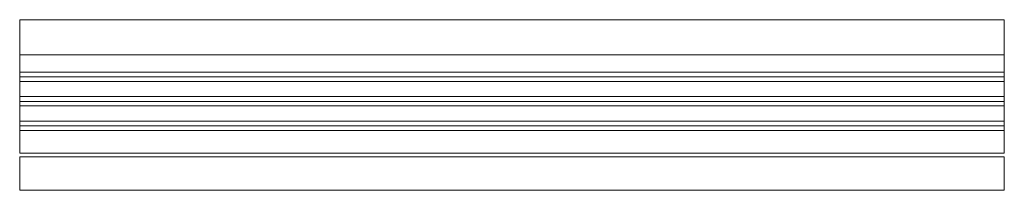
# Model space of a CAD drawing. Header units: millimetres. Extents: x -251 to 251, y -87 to 0.
import ezdxf

# ---------------------------------------------------------------- set-up
doc = ezdxf.new("R2010")
doc.units = ezdxf.units.MM

# ---------------------------------------------------------------- blocks, each defined once
blk = doc.blocks.new('RSen_56_ME_FB_SOg - strada - SH_jaga - standard-278600-top')
at = {"lineweight": 18}
for p, q in [((251, 0), (-251, 0)), ((-251, 0), (-251, -18)), ((251, -18), (251, 0)), ((-251, -18), (251, -18)), ((-251, -26.71), (-251, -18)), ((251, -18), (251, -26.71)), ((-251, -29.15), (-251, -26.71)), ((251, -26.71), (-251, -26.71)), ((-251, -31.5), (-251, -29.15)), ((251, -29.15), (-251, -29.15)), ((251, -26.71), (251, -29.15)), ((251, -29.15), (251, -31.5)), ((251, -31.5), (-251, -31.5)), ((-251, -39.21), (-251, -31.5)), ((251, -31.5), (251, -39.21)), ((-251, -41.65), (-251, -39.21)), ((251, -39.21), (-251, -39.21)), ((251, -39.21), (251, -41.65)), ((-251, -44), (-251, -41.65)), ((251, -41.65), (-251, -41.65)), ((251, -44), (-251, -44)), ((-251, -51.71), (-251, -44)), ((251, -41.65), (251, -44)), ((251, -44), (251, -51.71)), ((-251, -54.15), (-251, -51.71)), ((251, -51.71), (-251, -51.71)), ((-251, -56.5), (-251, -54.15)), ((251, -54.15), (-251, -54.15)), ((251, -51.71), (251, -54.15)), ((251, -54.15), (251, -56.5)), ((251, -56.5), (-251, -56.5)), ((-251, -68), (-251, -56.5)), ((251, -56.5), (251, -68)), ((251, -68), (-251, -68)), ((251, -70), (-251, -70)), ((-251, -70), (-251, -87)), ((251, -87), (251, -70)), ((-251, -87), (251, -87))]:
    blk.add_line(p, q, dxfattribs=at)

msp = doc.modelspace()

# ---------------------------------------------------------------- block references
at = {"lineweight": 18}
msp.add_blockref('RSen_56_ME_FB_SOg - strada - SH_jaga - standard-278600-top', (0, 0), dxfattribs=at)

doc.saveas('drawing.dxf')
